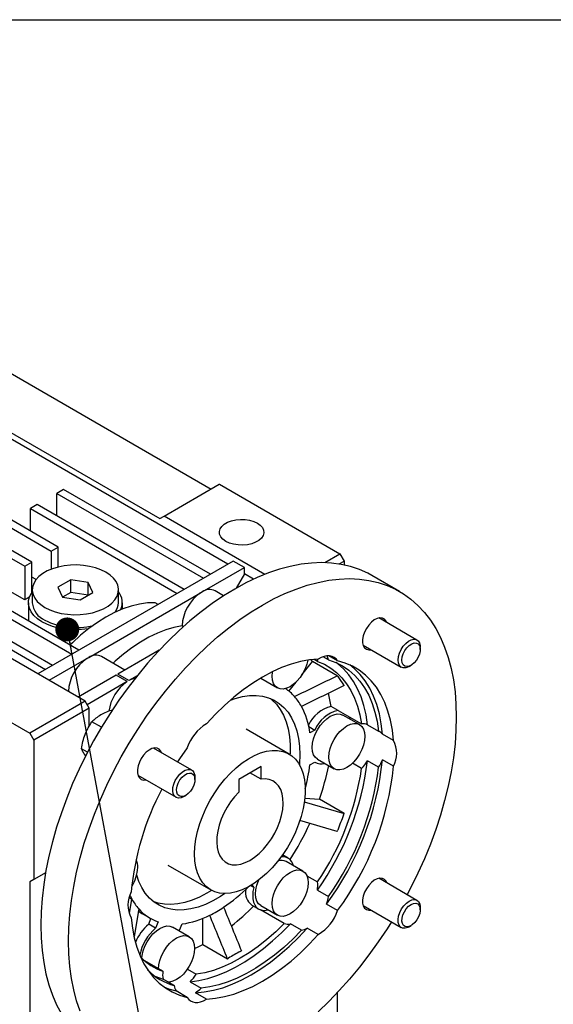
# Model space of a CAD drawing. Header units: millimetres. Extents: x 38 to 1638, y 38 to 1257.
# Tile 7 of 11: x 1204 to 1340, y 1006 to 1257. Entities that reach past the tile are written whole.
import ezdxf

# ---------------------------------------------------------------- set-up
doc = ezdxf.new("R2010")
doc.units = ezdxf.units.MM
doc.header["$LTSCALE"] = 6
doc.linetypes.add('SLD-Solid', pattern=[0])
doc.layers.add('TEXT', color=140, linetype='SLD-Solid', lineweight=25)
doc.styles.get("Standard").update_dxf_attribs({"font": 'VERDANA.TTF'})
doc.dimstyles.new('SLDDIMSTYLE0', dxfattribs={"dimtxt": 0.18, "dimasz": 6.096, "dimexe": 0, "dimexo": 0.0625, "dimgap": 0, "dimtad": 0, "dimtih": 1, "dimtoh": 1, "dimdec": 0, "dimrnd": 1e-09, "dimzin": 0, "dimdsep": 46, "dimtxsty": 'Standard', "dimblk1": 'DOT', "dimblk2": 'DOT', "dimsah": 1, "dimcen": 0.09, "dimadec": 0, "dimazin": 0, "dimtfac": 6.096, "dimtdec": 0, "dimtofl": 0, "dimtmove": 0, "dimatfit": 3, "dimldrblk": 'DOT', "dimfxl": 0, "dimfrac": 2, "dimtolj": 1, "dimtzin": 0, "dimarcsym": 0})

# ---------------------------------------------------------------- blocks, each defined once
blk = doc.blocks.new('_Dot')
at = {"color": 0, "linetype": 'ByBlock', "lineweight": -2}
blk.add_line((-0.5, 0), (-1, 0), dxfattribs=at)
at = {"color": 0, "linetype": 'ByBlock', "const_width": 0.5}
blk.add_lwpolyline([(-0.25, 0, 1), (0.25, 0, 1)], format="xyb", close=True, dxfattribs=at)

msp = doc.modelspace()

# ---------------------------------------------------------------- linework, layer by layer
for p, q in [((1257.169, 1118.396), (1165.246, 1171.462)), ((1197.065, 1169.83), (1252.927, 1137.581)), ((1213.859, 1122.784), (1147.391, 1161.155)), ((1183.984, 1162.278), (1239.845, 1130.03)), ((1145.623, 1160.134), (1212.091, 1121.763)), ((1138.906, 1156.256), (1205.374, 1117.885)), ((1207.142, 1118.906), (1140.674, 1157.277)), ((1240.906, 1130.642), (1255.013, 1138.786)), ((1255.013, 1138.786), (1255.098, 1138.786)), ((1255.098, 1138.786), (1285.814, 1121.053)), ((1215.273, 1137.479), (1213.506, 1136.459)), ((1213.506, 1136.459), (1250.982, 1114.824)), ((1213.506, 1130.744), (1213.506, 1136.459)), ((1252.75, 1115.844), (1215.273, 1137.479)), ((1208.556, 1133.601), (1206.788, 1132.581)), ((1246.032, 1111.966), (1208.556, 1133.601)), ((1206.788, 1126.866), (1206.788, 1132.581)), ((1206.788, 1132.581), (1244.265, 1110.946)), ((1239.845, 1130.03), (1240.906, 1130.642)), ((1266.603, 1115.808), (1240.906, 1130.642)), ((1212.091, 1121.763), (1213.859, 1122.784)), ((1213.859, 1117.679), (1213.859, 1122.784)), ((1212.091, 1121.763), (1212.091, 1117.115)), ((1281.919, 1118.805), (1285.814, 1121.053)), ((1285.814, 1121.053), (1286.875, 1119.216)), ((1219.162, 1096.455), (1181.686, 1118.089)), ((1205.374, 1117.885), (1207.142, 1118.906)), ((1205.374, 1117.885), (1205.374, 1109.29)), ((1207.142, 1111.178), (1207.142, 1118.906)), ((1258.584, 1119.212), (1208.733, 1090.434)), ((1261.412, 1117.579), (1258.584, 1119.212)), ((1285.577, 1118.467), (1286.875, 1119.216)), ((1286.875, 1119.216), (1286.875, 1118.225)), ((1179.918, 1117.069), (1217.394, 1095.434)), ((1250.674, 1111.38), (1261.412, 1117.579)), ((1261.412, 1115.946), (1259.293, 1112.276)), ((1261.412, 1115.946), (1261.412, 1117.579)), ((1263.766, 1114.587), (1261.412, 1115.946)), ((1301.005, 1111.456), (1293.934, 1115.538)), ((1173.201, 1113.191), (1210.677, 1091.556)), ((1212.445, 1092.577), (1174.968, 1114.211)), ((1208.244, 1114.466), (1207.142, 1115.102)), ((1217.083, 1114.44), (1213.817, 1112.554)), ((1221.545, 1113.75), (1217.083, 1114.44)), ((1217.083, 1111.174), (1217.083, 1114.44)), ((1222.74, 1111.174), (1221.545, 1113.75)), ((1221.545, 1110.484), (1221.545, 1113.75)), ((1205.374, 1109.29), (1200.424, 1112.148)), ((1207.279, 1111.864), (1207.279, 1108.598)), ((1213.817, 1112.554), (1215.013, 1109.979)), ((1217.083, 1111.174), (1215.013, 1109.979)), ((1221.544, 1110.484), (1217.083, 1111.174)), ((1219.474, 1109.289), (1222.74, 1111.174)), ((1221.683, 1094.644), (1250.23, 1111.124)), ((1229.279, 1108.598), (1229.279, 1111.864)), ((1250.23, 1111.124), (1250.452, 1111.252)), ((1250.452, 1111.252), (1250.674, 1111.38)), ((1256.12, 1110.353), (1253.952, 1111.605)), ((1206.279, 1108.598), (1206.279, 1104.515)), ((1215.013, 1109.979), (1219.474, 1109.289)), ((1230.279, 1106.976), (1230.279, 1108.598)), ((1239.384, 1108.129), (1238.608, 1108.577)), ((1245.502, 1102.696), (1245.858, 1102.491)), ((1305.462, 1099.068), (1295.727, 1104.688)), ((1220.753, 1083.495), (1189.994, 1101.251)), ((1291.728, 1097.76), (1301.463, 1092.14)), ((1239.699, 1096.472), (1229.107, 1090.358)), ((1285.206, 1093.741), (1282.956, 1095.039)), ((1306.291, 1096.673), (1306.291, 1097.237)), ((1175.852, 1093.087), (1206.611, 1075.33)), ((1211.561, 1088.801), (1221.239, 1094.388)), ((1221.239, 1094.388), (1221.461, 1094.516)), ((1221.461, 1094.516), (1221.683, 1094.644)), ((1230.94, 1091.416), (1224.96, 1094.868)), ((1276.068, 1090.172), (1278.805, 1093.577)), ((1278.805, 1093.577), (1278.403, 1094.036)), ((1285.098, 1089.944), (1278.805, 1093.577)), ((1280.098, 1093.63), (1279.249, 1094.121)), ((1282.877, 1094.024), (1281.538, 1094.797)), ((1303.463, 1092.338), (1303.951, 1092.62)), ((1228.663, 1090.102), (1218.986, 1084.515)), ((1231.492, 1088.469), (1228.663, 1090.102)), ((1231.936, 1088.725), (1229.107, 1090.358)), ((1231.492, 1088.469), (1221.284, 1082.576)), ((1234.036, 1089.938), (1231.936, 1088.725)), ((1265.587, 1089.3), (1269.83, 1086.85)), ((1272.753, 1086.049), (1274.609, 1088.358)), ((1220.753, 1083.495), (1206.611, 1075.33)), ((1221.814, 1081.657), (1220.753, 1083.495)), ((1221.814, 1081.657), (1207.672, 1073.493)), ((1221.814, 1077.088), (1221.814, 1081.657)), ((1285.313, 1081.128), (1283.545, 1082.149)), ((1285.313, 1081.128), (1291.323, 1077.659)), ((1224.922, 1076.8), (1222.514, 1078.19)), ((1290.825, 1077.484), (1286.582, 1079.933)), ((1292.84, 1077.457), (1295.668, 1075.824)), ((1206.611, 1075.33), (1207.672, 1073.493)), ((1272.826, 1069.99), (1261.865, 1076.317)), ((1277.841, 1076.993), (1279.38, 1076.105)), ((1279.38, 1076.105), (1278.121, 1075.379)), ((1299.475, 1073.438), (1296.647, 1075.071)), ((1207.672, 1073.493), (1207.672, 1037.974)), ((1221.384, 1070.471), (1219.86, 1071.351)), ((1247.962, 1065.874), (1238.227, 1071.494)), ((1220.934, 1069.495), (1220.776, 1069.7)), ((1278.121, 1067.213), (1279.38, 1067.939)), ((1279.368, 1067.933), (1279.583, 1067.809)), ((1280.083, 1068.675), (1284.325, 1066.226)), ((1291.323, 1066.297), (1289.004, 1067.636)), ((1295.668, 1066.616), (1292.84, 1068.249)), ((1299.475, 1066.867), (1296.647, 1068.5)), ((1265.655, 1066.795), (1259.998, 1063.53)), ((1265.655, 1063.54), (1262.836, 1065.168)), ((1265.655, 1063.54), (1265.655, 1066.795)), ((1234.228, 1064.566), (1243.963, 1058.946)), ((1248.791, 1063.479), (1248.791, 1064.043)), ((1259.998, 1063.53), (1259.998, 1060.275)), ((1245.963, 1059.144), (1246.451, 1059.426)), ((1276.676, 1057.788), (1286.866, 1054.809)), ((1276.862, 1058.774), (1280.573, 1058.442)), ((1286.866, 1054.809), (1280.573, 1058.442)), ((1285.098, 1050.253), (1275.531, 1053.05)), ((1272.586, 1043.438), (1271.148, 1044.269)), ((1276.329, 1040.123), (1272.086, 1042.572)), ((1241.867, 1041.675), (1252.827, 1035.348)), ((1210.668, 1039.703), (1206.611, 1037.361)), ((1207.672, 1037.974), (1206.611, 1037.361)), ((1206.611, 1037.361), (1206.611, 945.909)), ((1210.668, 1039.703), (1207.672, 1037.974)), ((1277.333, 1038.961), (1280.098, 1037.364)), ((1305.462, 1032.669), (1295.727, 1038.289)), ((1253.035, 1035.212), (1251.866, 1034.5)), ((1263.798, 1035.946), (1262.972, 1036.423)), ((1263.317, 1036.631), (1263.798, 1035.946)), ((1280.049, 1035.281), (1282.877, 1033.648)), ((1232.048, 1033.367), (1232.693, 1032.995)), ((1232.059, 1029.346), (1232.693, 1032.995)), ((1234.461, 1030.48), (1233.242, 1023.461)), ((1263.319, 1031.468), (1265.087, 1030.448)), ((1271.577, 1026.764), (1265.566, 1030.234)), ((1265.587, 1031.314), (1269.83, 1028.864)), ((1285.206, 1030.089), (1282.377, 1031.722)), ((1291.728, 1031.361), (1301.463, 1025.741)), ((1306.291, 1030.274), (1306.291, 1030.838)), ((1235.575, 1029.143), (1237.342, 1028.122)), ((1236.992, 1026.595), (1237.541, 1028.01)), ((1250.806, 1021.412), (1250.806, 1028.066)), ((1238.76, 1025.574), (1236.992, 1026.595)), ((1239.389, 1027.196), (1238.76, 1025.574)), ((1247.338, 1023.387), (1243.095, 1025.836)), ((1244.884, 1025.027), (1245.513, 1026.648)), ((1244.966, 1024.756), (1244.884, 1025.027)), ((1275.971, 1025.057), (1273.143, 1026.69)), ((1280.278, 1023.959), (1277.449, 1025.591)), ((1303.463, 1025.939), (1303.951, 1026.221)), ((1250.806, 1021.412), (1257.099, 1017.779)), ((1240.605, 1014.566), (1235.992, 1017.229)), ((1246.854, 1015.115), (1249.126, 1013.804)), ((1243.483, 1010.906), (1240.654, 1012.539)), ((1247.56, 1011.922), (1250.389, 1010.289)), ((1246.811, 1007.924), (1243.982, 1009.557)), ((1251.739, 1007.483), (1248.91, 1009.116)), ((1285.1, 1009.119), (1285.1, 991.219))]:
    msp.add_line(p, q)
at = {"flags": 128}
for points in [[(1264.728, 1128.883), (1265.477, 1128.349), (1266.017, 1127.737), (1266.325, 1127.074), (1266.387, 1126.388), (1266.201, 1125.71), (1265.775, 1125.069), (1265.127, 1124.493), (1264.286, 1124.007), (1263.288, 1123.633), (1262.178, 1123.387), (1261.003, 1123.28), (1259.815, 1123.316), (1258.666, 1123.493), (1257.606, 1123.805), (1256.682, 1124.237), (1255.933, 1124.771), (1255.393, 1125.383), (1255.085, 1126.046), (1255.023, 1126.732), (1255.209, 1127.41), (1255.635, 1128.051), (1256.283, 1128.627), (1257.124, 1129.113), (1258.122, 1129.487), (1259.232, 1129.733), (1260.407, 1129.84), (1261.595, 1129.804), (1262.744, 1129.627), (1263.804, 1129.315), (1264.728, 1128.883)], [(1210.5, 1107.374), (1211.747, 1106.755), (1213.139, 1106.25), (1214.646, 1105.871), (1216.234, 1105.625), (1217.867, 1105.519), (1219.51, 1105.554), (1221.126, 1105.731), (1222.677, 1106.044), (1224.131, 1106.487), (1225.454, 1107.051), (1226.616, 1107.722), (1227.593, 1108.486), (1228.361, 1109.325), (1228.904, 1110.221), (1229.209, 1111.153), (1229.271, 1112.102), (1229.087, 1113.045), (1228.661, 1113.962), (1228.004, 1114.832), (1227.129, 1115.635), (1226.057, 1116.355), (1224.811, 1116.974), (1223.419, 1117.479), (1221.912, 1117.858), (1220.324, 1118.104), (1218.69, 1118.21), (1217.047, 1118.175), (1215.432, 1117.998), (1213.88, 1117.685), (1212.426, 1117.241), (1211.103, 1116.678), (1209.941, 1116.006), (1208.965, 1115.243), (1208.196, 1114.404), (1207.653, 1113.508), (1207.348, 1112.575), (1207.286, 1111.627), (1207.47, 1110.684), (1207.896, 1109.767), (1208.553, 1108.897), (1209.428, 1108.093), (1210.5, 1107.374)], [(1293.934, 1115.538), (1292.904, 1116.098), (1290.754, 1117.067), (1288.495, 1117.825), (1286.137, 1118.371), (1283.686, 1118.702), (1281.152, 1118.817), (1278.542, 1118.715), (1275.866, 1118.398), (1273.133, 1117.866), (1270.352, 1117.121), (1267.532, 1116.166), (1264.684, 1115.003), (1261.815, 1113.637), (1258.937, 1112.072), (1256.059, 1110.314), (1253.191, 1108.369), (1250.342, 1106.242), (1247.522, 1103.942), (1244.741, 1101.476), (1242.008, 1098.852), (1239.332, 1096.08), (1236.723, 1093.168), (1234.188, 1090.127), (1231.738, 1086.967), (1229.379, 1083.699), (1227.121, 1080.333), (1224.97, 1076.881), (1222.934, 1073.354), (1221.02, 1069.766), (1219.234, 1066.127), (1217.583, 1062.45), (1216.071, 1058.747), (1214.705, 1055.032), (1213.488, 1051.316), (1212.425, 1047.613), (1211.519, 1043.934), (1210.774, 1040.292), (1210.192, 1036.7), (1209.774, 1033.169), (1209.524, 1029.712), (1209.44, 1026.34)], [(1216.511, 1022.258), (1216.595, 1025.63), (1216.846, 1029.087), (1217.263, 1032.618), (1217.845, 1036.21), (1218.59, 1039.852), (1219.496, 1043.53), (1220.559, 1047.234), (1221.776, 1050.95), (1223.142, 1054.665), (1224.654, 1058.368), (1226.305, 1062.045), (1228.091, 1065.684), (1230.005, 1069.272), (1232.041, 1072.799), (1234.192, 1076.251), (1236.45, 1079.617), (1238.809, 1082.885), (1241.26, 1086.045), (1243.794, 1089.086), (1246.403, 1091.998), (1249.079, 1094.77), (1251.812, 1097.394), (1254.593, 1099.86), (1257.413, 1102.16), (1260.262, 1104.286), (1263.13, 1106.232), (1266.008, 1107.99), (1268.886, 1109.555), (1271.755, 1110.921), (1274.603, 1112.084), (1277.423, 1113.039), (1280.204, 1113.784), (1282.937, 1114.316), (1285.613, 1114.633), (1288.223, 1114.735), (1290.757, 1114.62), (1293.208, 1114.289), (1295.566, 1113.743), (1297.825, 1112.985), (1299.976, 1112.016), (1302.011, 1110.841), (1303.926, 1109.462), (1305.711, 1107.885), (1307.363, 1106.115), (1308.874, 1104.157), (1310.241, 1102.02), (1311.458, 1099.709), (1312.521, 1097.233), (1313.426, 1094.599), (1314.172, 1091.818), (1314.754, 1088.898), (1315.171, 1085.849), (1315.422, 1082.682), (1315.506, 1079.407), (1315.422, 1076.035), (1315.171, 1072.578), (1314.754, 1069.047), (1314.172, 1065.455), (1313.426, 1061.813), (1312.521, 1058.134), (1311.458, 1054.431), (1310.241, 1050.715), (1308.874, 1047), (1307.363, 1043.297), (1305.711, 1039.62), (1303.926, 1035.981), (1302.952, 1034.119)], [(1221.632, 1101.947), (1220.662, 1101.809), (1218.974, 1101.682), (1217.271, 1101.695), (1215.589, 1101.847), (1213.961, 1102.135), (1212.42, 1102.553), (1210.997, 1103.092), (1209.72, 1103.742), (1208.616, 1104.491), (1207.706, 1105.322), (1207.009, 1106.218), (1206.539, 1107.163), (1206.305, 1108.137), (1206.313, 1109.12), (1206.561, 1110.092), (1207.045, 1111.034), (1207.279, 1111.367)], [(1238.608, 1108.577), (1236.644, 1108.526), (1234.611, 1108.248), (1232.522, 1107.745), (1230.391, 1107.02), (1228.231, 1106.078), (1226.057, 1104.924), (1223.883, 1103.568), (1221.723, 1102.016), (1219.591, 1100.28), (1217.502, 1098.371), (1216.887, 1097.768)], [(1206.279, 1104.515), (1206.279, 1104.488), (1206.332, 1103.861)], [(1245.502, 1102.696), (1243.446, 1102.304), (1241.341, 1101.689), (1239.201, 1100.856), (1237.04, 1099.81), (1234.872, 1098.559), (1232.711, 1097.109), (1230.571, 1095.471), (1228.466, 1093.656), (1227.926, 1093.156)], [(1297.789, 1103.498), (1297.602, 1103.919), (1297.196, 1104.398), (1296.658, 1104.673), (1296.019, 1104.73), (1295.311, 1104.566), (1294.573, 1104.19), (1293.846, 1103.622), (1293.167, 1102.893), (1292.575, 1102.041), (1292.1, 1101.113), (1291.768, 1100.159), (1291.598, 1099.231), (1291.598, 1098.378), (1291.768, 1097.646), (1292.1, 1097.075), (1292.575, 1096.696), (1293.167, 1096.528), (1293.789, 1096.57)], [(1300.634, 1093.971), (1300.723, 1094.835), (1300.984, 1095.747), (1301.401, 1096.65), (1301.947, 1097.487), (1302.588, 1098.206), (1303.285, 1098.761), (1303.992, 1099.118), (1304.667, 1099.255), (1305.265, 1099.161), (1305.751, 1098.845), (1306.092, 1098.325), (1306.269, 1097.633), (1306.291, 1097.237)], [(1301.611, 1093.971), (1301.697, 1094.75), (1301.951, 1095.572), (1302.353, 1096.375), (1302.874, 1097.1), (1303.475, 1097.693), (1304.11, 1098.11), (1304.734, 1098.321), (1305.3, 1098.309), (1305.766, 1098.076), (1306.097, 1097.638), (1306.269, 1097.029), (1306.269, 1096.293), (1306.097, 1095.485), (1305.766, 1094.665), (1305.3, 1093.894), (1304.734, 1093.228), (1304.11, 1092.718), (1303.475, 1092.402), (1302.874, 1092.301), (1302.353, 1092.425), (1301.951, 1092.764), (1301.697, 1093.292), (1301.611, 1093.971)], [(1285.206, 1093.741), (1284.813, 1094.251), (1284.333, 1094.641), (1283.777, 1094.902), (1283.156, 1095.028), (1282.481, 1095.017), (1281.767, 1094.87), (1281.028, 1094.59), (1280.278, 1094.181)], [(1280.278, 1094.181), (1278.018, 1093.987), (1275.694, 1093.562), (1273.318, 1092.908), (1270.903, 1092.03), (1268.462, 1090.931), (1266.008, 1089.618), (1263.554, 1088.098), (1261.113, 1086.378), (1258.698, 1084.468), (1256.323, 1082.379), (1253.999, 1080.121), (1251.739, 1077.706)], [(1277.567, 1093.922), (1277.326, 1092.9), (1276.901, 1091.737), (1276.329, 1090.603), (1275.633, 1089.541), (1274.838, 1088.592), (1273.976, 1087.792), (1273.079, 1087.172), (1272.183, 1086.756), (1271.32, 1086.561), (1270.526, 1086.593), (1269.829, 1086.85), (1269.258, 1087.325), (1268.833, 1087.997), (1268.571, 1088.842), (1268.483, 1089.826), (1268.571, 1090.913), (1268.584, 1090.991)], [(1280.098, 1093.63), (1281.827, 1092.885), (1283.441, 1091.932), (1284.932, 1090.777), (1286.29, 1089.425), (1287.51, 1087.883), (1288.584, 1086.161), (1289.507, 1084.266), (1290.274, 1082.211), (1290.881, 1080.004), (1291.323, 1077.659)], [(1282.877, 1094.024), (1284.731, 1093.355), (1286.47, 1092.468), (1288.086, 1091.369), (1289.568, 1090.062), (1290.911, 1088.554), (1292.105, 1086.855), (1293.145, 1084.972), (1294.026, 1082.917), (1294.742, 1080.699), (1295.291, 1078.33), (1295.668, 1075.824)], [(1292.84, 1077.457), (1292.462, 1079.963), (1291.914, 1082.332), (1291.198, 1084.55), (1290.317, 1086.605), (1289.276, 1088.488), (1288.082, 1090.187), (1286.74, 1091.695), (1285.257, 1093.001), (1284.866, 1093.296)], [(1299.475, 1073.438), (1299.178, 1076.081), (1298.703, 1078.59), (1298.054, 1080.949), (1297.233, 1083.148), (1296.245, 1085.175), (1295.096, 1087.017), (1293.791, 1088.666), (1292.338, 1090.113), (1290.744, 1091.35), (1289.017, 1092.371), (1287.168, 1093.169), (1285.206, 1093.741)], [(1296.647, 1075.071), (1296.349, 1077.714), (1295.875, 1080.222), (1295.225, 1082.582), (1294.405, 1084.781), (1293.417, 1086.807), (1292.268, 1088.65), (1290.963, 1090.299), (1289.509, 1091.746), (1288.3, 1092.713)], [(1303.463, 1092.338), (1303.285, 1092.242), (1302.588, 1091.993), (1301.947, 1091.971), (1301.401, 1092.178), (1300.984, 1092.6), (1300.723, 1093.21), (1300.634, 1093.971)], [(1233.488, 1089.247), (1232.778, 1089.083), (1231.936, 1088.725)], [(1265.587, 1089.3), (1265.587, 1089.3), (1265.526, 1089.336)], [(1257.861, 1083.756), (1259.061, 1084.175), (1260.896, 1084.649), (1262.678, 1084.906), (1264.393, 1084.942), (1266.027, 1084.758), (1267.567, 1084.355), (1269.001, 1083.736), (1270.316, 1082.907), (1271.503, 1081.874), (1272.551, 1080.645), (1273.453, 1079.23), (1274.202, 1077.64), (1274.79, 1075.889), (1275.213, 1073.991), (1275.469, 1071.96), (1275.554, 1069.814), (1275.469, 1067.569), (1275.449, 1067.32)], [(1268.051, 1084.175), (1268.451, 1083.844), (1269.57, 1082.712), (1270.546, 1081.388), (1271.372, 1079.885), (1272.041, 1078.213), (1272.548, 1076.386), (1272.887, 1074.42), (1273.058, 1072.329), (1273.058, 1070.131), (1273.047, 1069.878)], [(1280.083, 1068.675), (1280.082, 1068.675), (1279.511, 1069.149), (1279.086, 1069.822), (1278.825, 1070.666), (1278.736, 1071.651), (1278.825, 1072.737), (1279.086, 1073.884), (1279.511, 1075.047), (1280.082, 1076.181), (1280.779, 1077.243), (1281.574, 1078.192), (1282.436, 1078.992), (1283.332, 1079.612), (1284.229, 1080.027), (1285.091, 1080.223), (1285.886, 1080.191), (1286.582, 1079.933)], [(1292.171, 1074.508), (1292.083, 1073.422), (1291.821, 1072.275), (1291.397, 1071.112), (1290.825, 1069.978), (1290.129, 1068.916), (1289.334, 1067.967), (1288.472, 1067.167), (1287.575, 1066.547), (1286.678, 1066.132), (1285.816, 1065.936), (1285.022, 1065.968), (1284.325, 1066.226), (1283.753, 1066.7), (1283.329, 1067.372), (1283.067, 1068.217), (1282.979, 1069.202), (1283.067, 1070.288), (1283.329, 1071.435), (1283.753, 1072.597), (1284.325, 1073.732), (1285.022, 1074.794), (1285.816, 1075.743), (1286.678, 1076.543), (1287.575, 1077.162), (1288.472, 1077.578), (1289.334, 1077.774), (1290.129, 1077.742), (1290.825, 1077.484), (1291.397, 1077.01), (1291.821, 1076.337), (1292.083, 1075.493), (1292.171, 1074.508)], [(1288.453, 1078.853), (1288.438, 1078.909), (1288.252, 1079.432)], [(1240.289, 1070.304), (1240.102, 1070.725), (1239.696, 1071.204), (1239.158, 1071.479), (1238.519, 1071.536), (1237.811, 1071.372), (1237.073, 1070.996), (1236.346, 1070.428), (1235.667, 1069.698), (1235.075, 1068.847), (1234.6, 1067.919), (1234.268, 1066.965), (1234.098, 1066.037), (1234.098, 1065.184), (1234.268, 1064.452), (1234.6, 1063.881), (1235.075, 1063.502), (1235.667, 1063.334), (1236.289, 1063.376)], [(1246.811, 1071.576), (1244.848, 1068.738), (1244.343, 1067.964)], [(1248.684, 1044.505), (1248.77, 1046.351), (1249.026, 1048.274), (1249.45, 1050.25), (1250.037, 1052.256), (1250.778, 1054.266), (1251.666, 1056.257), (1252.689, 1058.205), (1253.836, 1060.085), (1255.091, 1061.876), (1256.441, 1063.554), (1257.868, 1065.101), (1259.355, 1066.496), (1260.884, 1067.724), (1262.437, 1068.769), (1263.994, 1069.619), (1265.538, 1070.262), (1267.048, 1070.693), (1268.507, 1070.904), (1269.897, 1070.894), (1271.202, 1070.663), (1272.405, 1070.214), (1273.491, 1069.551), (1274.448, 1068.684), (1275.264, 1067.622), (1275.929, 1066.379), (1276.435, 1064.969), (1276.776, 1063.41), (1276.947, 1061.721), (1276.947, 1059.921), (1276.776, 1058.034), (1276.435, 1056.082), (1275.929, 1054.088), (1275.264, 1052.077), (1274.448, 1050.073), (1273.491, 1048.101), (1272.405, 1046.184), (1271.202, 1044.346), (1269.897, 1042.608), (1268.507, 1040.993), (1267.048, 1039.52), (1265.538, 1038.207), (1263.994, 1037.068), (1262.437, 1036.12), (1260.884, 1035.372), (1259.355, 1034.834), (1257.868, 1034.513), (1256.441, 1034.412), (1255.091, 1034.532), (1253.836, 1034.873), (1252.689, 1035.43), (1251.666, 1036.196), (1250.778, 1037.162), (1250.037, 1038.316), (1249.45, 1039.645), (1249.026, 1041.132), (1248.77, 1042.758), (1248.684, 1044.505)], [(1245.962, 1059.144), (1245.259, 1058.84), (1244.6, 1058.761), (1244.026, 1058.911), (1243.574, 1059.281), (1243.272, 1059.848), (1243.14, 1060.575), (1243.184, 1061.418), (1243.403, 1062.323), (1243.783, 1063.234), (1244.3, 1064.093), (1244.921, 1064.846), (1245.608, 1065.446), (1246.317, 1065.855), (1247.004, 1066.048), (1247.625, 1066.012), (1248.142, 1065.75), (1248.522, 1065.278), (1248.741, 1064.626), (1248.791, 1064.043)], [(1246.451, 1059.426), (1245.819, 1059.162), (1245.235, 1059.117), (1244.74, 1059.296), (1244.373, 1059.685), (1244.159, 1060.256), (1244.116, 1060.965), (1244.246, 1061.76), (1244.539, 1062.583), (1244.974, 1063.372), (1245.518, 1064.069), (1246.132, 1064.621), (1246.769, 1064.989), (1247.383, 1065.145), (1247.928, 1065.077), (1248.363, 1064.79), (1248.656, 1064.306), (1248.785, 1063.66), (1248.742, 1062.901), (1248.528, 1062.084), (1248.161, 1061.271), (1247.667, 1060.521), (1247.082, 1059.891), (1246.451, 1059.426)], [(1259.998, 1060.275), (1258.909, 1059.099), (1257.896, 1057.798), (1256.98, 1056.396), (1256.179, 1054.921), (1255.507, 1053.402), (1254.98, 1051.869), (1254.606, 1050.351), (1254.393, 1048.879), (1254.345, 1047.481), (1254.463, 1046.184), (1254.746, 1045.015), (1255.186, 1043.996), (1255.776, 1043.147), (1256.505, 1042.484), (1257.357, 1042.02), (1258.317, 1041.766), (1259.364, 1041.725), (1260.48, 1041.898), (1261.642, 1042.283), (1262.826, 1042.871), (1264.011, 1043.651), (1265.173, 1044.607), (1266.288, 1045.722), (1267.336, 1046.973), (1268.296, 1048.335), (1269.148, 1049.782), (1269.876, 1051.286), (1270.467, 1052.817), (1270.907, 1054.345), (1271.189, 1055.84), (1271.308, 1057.273), (1271.26, 1058.616), (1271.047, 1059.843), (1270.673, 1060.928), (1270.145, 1061.852), (1269.474, 1062.596), (1268.673, 1063.146), (1267.757, 1063.49), (1266.744, 1063.623), (1265.655, 1063.54)], [(1277.676, 1037.147), (1277.587, 1036.061), (1277.326, 1034.914), (1276.901, 1033.751), (1276.329, 1032.617), (1275.633, 1031.555), (1274.838, 1030.606), (1273.976, 1029.806), (1273.079, 1029.186), (1272.183, 1028.771), (1271.32, 1028.575), (1270.526, 1028.607), (1269.829, 1028.865), (1269.258, 1029.339), (1268.833, 1030.011), (1268.571, 1030.856), (1268.483, 1031.84), (1268.571, 1032.927), (1268.833, 1034.074), (1269.258, 1035.236), (1269.829, 1036.371), (1270.526, 1037.433), (1271.32, 1038.382), (1272.183, 1039.182), (1273.079, 1039.801), (1273.976, 1040.217), (1274.838, 1040.413), (1275.633, 1040.381), (1276.329, 1040.123), (1276.901, 1039.649), (1277.326, 1038.976), (1277.587, 1038.132), (1277.676, 1037.147)], [(1256.452, 1034.412), (1255.293, 1033.646), (1253.389, 1032.547), (1251.494, 1031.649), (1249.621, 1030.961), (1247.786, 1030.486), (1246.004, 1030.23), (1244.289, 1030.193), (1242.655, 1030.378), (1241.115, 1030.781), (1239.681, 1031.399), (1238.366, 1032.229), (1237.179, 1033.262), (1236.131, 1034.491), (1235.229, 1035.906), (1234.481, 1037.495), (1233.927, 1039.121)], [(1265.587, 1031.314), (1265.587, 1031.314), (1265.015, 1031.788), (1264.59, 1032.461), (1264.329, 1033.305), (1264.241, 1034.29), (1264.329, 1035.376), (1264.59, 1036.523), (1265.015, 1037.686), (1265.091, 1037.857)], [(1297.789, 1037.099), (1297.602, 1037.521), (1297.196, 1037.999), (1296.658, 1038.274), (1296.019, 1038.331), (1295.311, 1038.168), (1294.573, 1037.791), (1293.846, 1037.223), (1293.167, 1036.494), (1292.575, 1035.642), (1292.1, 1034.714), (1291.768, 1033.761), (1291.598, 1032.832), (1291.598, 1031.979), (1291.768, 1031.247), (1292.1, 1030.676), (1292.575, 1030.297), (1293.167, 1030.129), (1293.789, 1030.171)], [(1263.798, 1035.946), (1263.605, 1034.926), (1263.534, 1033.952), (1263.586, 1033.049), (1263.762, 1032.236), (1264.055, 1031.533), (1264.461, 1030.957), (1264.968, 1030.521), (1265.566, 1030.234)], [(1232.217, 1033.93), (1232.313, 1033.729), (1232.693, 1032.995)], [(1251.866, 1034.5), (1249.965, 1033.501), (1248.078, 1032.707), (1246.223, 1032.125), (1244.412, 1031.759), (1242.662, 1031.613), (1240.986, 1031.687), (1239.397, 1031.981), (1238.156, 1032.389)], [(1303.463, 1025.939), (1303.108, 1025.76), (1302.421, 1025.567), (1301.8, 1025.603), (1301.283, 1025.865), (1300.903, 1026.337), (1300.684, 1026.989), (1300.64, 1027.781), (1300.772, 1028.662), (1301.074, 1029.577), (1301.526, 1030.468), (1302.1, 1031.281), (1302.759, 1031.963), (1303.462, 1032.471), (1303.462, 1032.471)], [(1303.462, 1032.471), (1304.166, 1032.775), (1304.825, 1032.854), (1305.399, 1032.704), (1305.851, 1032.334), (1306.152, 1031.767), (1306.285, 1031.04), (1306.291, 1030.838)], [(1303.951, 1031.626), (1304.582, 1031.89), (1305.167, 1031.934), (1305.661, 1031.755), (1306.028, 1031.366), (1306.242, 1030.796), (1306.285, 1030.087), (1306.156, 1029.291), (1305.863, 1028.469), (1305.428, 1027.68), (1304.883, 1026.983), (1304.269, 1026.43), (1303.632, 1026.062), (1303.018, 1025.906), (1302.474, 1025.975), (1302.039, 1026.261), (1301.746, 1026.745), (1301.616, 1027.391), (1301.659, 1028.15), (1301.873, 1028.967), (1302.24, 1029.78), (1302.735, 1030.53), (1303.319, 1031.161), (1303.951, 1031.626)], [(1232.541, 1028.227), (1232.839, 1025.584), (1233.313, 1023.075), (1233.963, 1020.715), (1234.784, 1018.516), (1235.771, 1016.49), (1236.921, 1014.648), (1238.225, 1012.998), (1239.679, 1011.552), (1241.273, 1010.315), (1242.999, 1009.294), (1244.848, 1008.496), (1246.811, 1007.924)], [(1209.44, 1026.34), (1209.524, 1023.065), (1209.774, 1019.898), (1210.192, 1016.849), (1210.774, 1013.929), (1211.519, 1011.148), (1212.425, 1008.514), (1213.488, 1006.038), (1214.705, 1003.727), (1216.071, 1001.589), (1217.583, 999.632), (1219.234, 997.862), (1221.02, 996.285), (1222.934, 994.906), (1223.94, 994.291)], [(1235.258, 1017.892), (1235.337, 1018.64), (1235.599, 1019.786), (1236.024, 1020.949), (1236.595, 1022.083), (1237.292, 1023.146), (1238.086, 1024.095), (1238.949, 1024.895), (1239.845, 1025.514), (1240.742, 1025.93), (1241.604, 1026.126), (1242.399, 1026.094), (1243.095, 1025.836)], [(1247.56, 1011.922), (1249.792, 1012.225), (1252.079, 1012.752), (1254.411, 1013.499), (1256.775, 1014.462), (1259.157, 1015.636), (1261.546, 1017.015), (1263.928, 1018.592), (1266.292, 1020.357), (1268.623, 1022.303), (1270.911, 1024.417), (1273.143, 1026.69)], [(1248.91, 1009.116), (1251.17, 1009.311), (1253.494, 1009.736), (1255.87, 1010.389), (1258.285, 1011.268), (1260.726, 1012.366), (1263.18, 1013.68), (1265.634, 1015.2), (1268.075, 1016.92), (1270.49, 1018.829), (1272.866, 1020.919), (1275.19, 1023.177), (1277.449, 1025.591)], [(1271.577, 1026.764), (1269.405, 1024.653), (1267.184, 1022.699), (1264.927, 1020.913), (1262.645, 1019.306), (1260.351, 1017.884), (1258.057, 1016.657), (1255.776, 1015.631), (1253.519, 1014.81), (1251.298, 1014.2), (1249.126, 1013.804)], [(1275.971, 1025.057), (1273.74, 1022.785), (1271.452, 1020.67), (1269.12, 1018.724), (1266.757, 1016.959), (1264.374, 1015.382), (1261.985, 1014.003), (1259.603, 1012.829), (1257.24, 1011.866), (1254.908, 1011.119), (1252.62, 1010.593), (1250.389, 1010.289)], [(1298.952, 1027.191), (1297.825, 1025.414), (1295.566, 1022.048), (1293.208, 1018.78), (1290.757, 1015.619), (1288.223, 1012.578), (1285.613, 1009.667), (1282.937, 1006.895), (1280.204, 1004.271)], [(1219.496, 1004.432), (1218.59, 1007.065), (1217.845, 1009.847), (1217.263, 1012.767), (1216.846, 1015.816), (1216.595, 1018.983), (1216.511, 1022.258)], [(1239.493, 1015.208), (1239.58, 1016.191), (1239.842, 1017.337), (1240.266, 1018.5), (1240.838, 1019.634), (1241.534, 1020.696), (1242.329, 1021.646), (1243.191, 1022.445), (1244.088, 1023.065), (1244.985, 1023.481), (1245.847, 1023.676), (1246.642, 1023.645), (1247.338, 1023.387), (1247.91, 1022.912), (1248.334, 1022.24), (1248.596, 1021.395), (1248.684, 1020.411)], [(1251.739, 1007.483), (1253.999, 1007.678), (1256.323, 1008.103), (1258.698, 1008.756), (1261.113, 1009.635), (1263.554, 1010.734), (1266.008, 1012.047), (1268.462, 1013.567), (1270.903, 1015.287), (1273.318, 1017.196), (1275.694, 1019.286), (1278.018, 1021.544), (1280.278, 1023.959)], [(1248.684, 1020.411), (1248.596, 1019.324), (1248.334, 1018.178), (1247.91, 1017.015), (1247.338, 1015.881), (1246.642, 1014.818), (1245.847, 1013.869), (1244.985, 1013.07), (1244.088, 1012.45), (1243.191, 1012.034), (1242.329, 1011.839), (1241.888, 1011.827)], [(1248.684, 1020.409), (1249.595, 1020.819), (1250.806, 1021.412)], [(1238.666, 1013.267), (1238.8, 1013.208), (1240.654, 1012.539)], [(1240.888, 1010.584), (1242.02, 1010.129), (1243.982, 1009.557)], [(1246.811, 1007.924), (1247.204, 1007.413), (1247.683, 1007.024), (1248.239, 1006.763), (1248.861, 1006.637), (1249.536, 1006.647), (1250.25, 1006.794), (1250.989, 1007.075), (1251.739, 1007.483)]]:
    msp.add_lwpolyline(points, dxfattribs=at)
for centre, radius, start, end in [((1225.878, 1108.607), 4.379, 335.82034, 39.0632), ((1256.318, 1102.169), 10.828, 124.20812, 177.20947), ((1252.511, 1108.592), 3.339, 64.44168, 123.38325), ((1220.678, 1084.841), 28.844, 119.40462, 122.04374), ((1212.697, 1109.085), 5.44, 185.13528, 246.18486), ((1225.137, 1108.667), 4.142, 323.1747, 359.05134), ((1218.342, 1119.485), 17.261, 242.98003, 284.91833), ((1223.523, 1091.806), 3.383, 64.85924, 122.9657), ((1278.64, 1093.245), 4.308, 10.41826, 24.41593), ((1227.215, 1085.496), 10.714, 123.9072, 177.6037), ((1272.097, 1094.556), 8.054, 353.40424, 357.29941), ((1237.729, 1079.39), 11.015, 124.48994, 172.20815), ((1272.294, 1079.142), 16.752, 39.33992, 40.15349), ((1270.282, 1077.742), 19.207, 30.29069, 31.03339), ((1265.437, 1076.865), 11.742, 41.56943, 56.60939), ((1254.27, 1077.831), 29.592, 8.39012, 15.02159), ((1263.956, 1075.562), 13.714, 28.66505, 41.5363), ((1258.708, 1072.975), 19.562, 7.05795, 27.941), ((1285.752, 1073.565), 8.863, 104.41883, 154.46336), ((1287.561, 1072.457), 8.958, 104.53524, 155.97115), ((1257.622, 1067.931), 11.41, 121.04232, 161.36854), ((1291.707, 1074.738), 2.946, 67.38451, 97.47966), ((1294.633, 1073.468), 2.573, 38.51135, 66.28504), ((1293.507, 1070.152), 6.813, 331.16615, 28.83385), ((1281.029, 1070.475), 3.025, 236.94776, 287.79449), ((1221.307, 1077.037), 72.07, 324.59278, 352.99586), ((1222.972, 1075.928), 74.049, 323.34575, 354.24289), ((1282.472, 1074.737), 12.23, 316.36198, 327.96227), ((1284.782, 1073.468), 12.863, 327.81279, 337.27862), ((1234.228, 1072.604), 44.223, 345.1004, 352.99857), ((1222.255, 1076.451), 69.811, 325.95186, 351.63678), ((1220.365, 1079.592), 63.814, 340.64408, 348.64735), ((1223.262, 1075.744), 72.979, 324.77338, 352.81526), ((1225.8, 1074.295), 74.049, 323.34575, 354.24289), ((1301.649, 1028.527), 69.392, 152.07642, 174.81524), ((1221.134, 1077.74), 69.617, 340.4531, 340.76785), ((1208.58, 1083.984), 76.404, 327.60584, 335.49755), ((1217.507, 1079.14), 73.506, 336.85901, 337.16256), ((1230.081, 1041.192), 4.111, 357.81734, 26.64786), ((1270.832, 1040.163), 2.716, 62.49936, 107.55706), ((1271.171, 1040.952), 2.838, 10.97707, 97.83524), ((1224.483, 1041.445), 9.714, 327.32444, 357.58495), ((1272.809, 1036.495), 7.34, 350.4808, 6.80234), ((1238.509, 1031.512), 6.813, 151.16615, 208.83385), ((1232.47, 1066.125), 42.421, 303.8664, 315.02902), ((1265.602, 1034.636), 3.904, 167.67372, 234.22352), ((1244.726, 1039.573), 13.714, 208.66505, 221.5363), ((1272.408, 1035.335), 10.604, 340.07611, 350.8454), ((1241.282, 1039.024), 11.411, 232.47392, 239.98818), ((1243.104, 1038.112), 11.531, 221.44615, 251.2067), ((1238.36, 1057.563), 32.03, 296.34347, 303.65115), ((1221.606, 1072.463), 58.977, 308.17238, 315.67572), ((1266.513, 1033.545), 3.443, 254.04486, 285.92969), ((1274.394, 1033.734), 11.41, 301.04232, 341.36854), ((1242.502, 1048.636), 22.193, 277.7968, 296.98783), ((1244.89, 1017.292), 12.203, 130.33096, 157.6693), ((1246.651, 1016.271), 12.199, 130.3044, 168.43921), ((1272.505, 1029.788), 3.163, 252.94351, 281.63551), ((1274.95, 1030.196), 5.239, 281.2354, 298.48892), ((1236.255, 1057.764), 45.101, 302.30019, 302.72058), ((1245.67, 1028.672), 14.988, 224.13217, 250.25061), ((1239.505, 1052.135), 38.599, 297.11709, 297.58346), ((1247.883, 1025.97), 15.693, 224.63788, 253.71566), ((1247.309, 1013.715), 6.758, 172.77141, 190.0219), ((1239.259, 1020.421), 11.88, 314.32566, 326.15318), ((1247.454, 1011.609), 4.033, 190.03652, 210.59262), ((1244.061, 1016.747), 9.041, 302.43586, 314.41599)]:
    msp.add_arc(centre, radius, start, end)
for points in [[(1274.221, 1084.656), (1277.847, 1086.42), (1281.472, 1088.182), (1285.098, 1089.944)], [(1285.25, 1089.761), (1285.717, 1089.072), (1286.214, 1088.366), (1286.739, 1087.643)], [(1286.866, 1087.429), (1283.24, 1085.667), (1279.614, 1083.904), (1275.989, 1082.141)], [(1286.739, 1054.448), (1286.214, 1053.186), (1285.717, 1051.907), (1285.25, 1050.611)], [(1256.109, 1030.901), (1257.617, 1027.207), (1259.125, 1023.513), (1260.634, 1019.82)], [(1257.099, 1017.779), (1255.59, 1021.472), (1254.081, 1025.166), (1252.573, 1028.86)], [(1260.355, 1019.642), (1259.334, 1019.086), (1258.341, 1018.513), (1257.378, 1017.923)]]:
    msp.add_open_spline(points, degree=3)
for points, knots in [([(1224.757, 1079.959), (1224.308, 1079.7), (1223.892, 1079.415), (1223.15, 1078.82), (1222.819, 1078.51), (1222.514, 1078.19)], [0, 0, 0, 0, 0.5, 0.5, 1, 1, 1, 1]), ([(1227.821, 1081.254), (1227.264, 1081.077), (1226.718, 1080.882), (1225.69, 1080.453), (1225.205, 1080.218), (1224.757, 1079.959)], [0, 0, 0, 0, 0.5, 0.5, 1, 1, 1, 1]), ([(1220.776, 1075.008), (1220.889, 1075.298), (1221.012, 1075.584), (1221.273, 1076.139), (1221.412, 1076.409), (1221.851, 1077.202), (1222.172, 1077.705), (1222.514, 1078.19)], [0, 0, 0, 0, 0.25, 0.25, 0.5, 0.5, 1, 1, 1, 1]), ([(1219.86, 1071.351), (1219.952, 1071.983), (1220.067, 1072.606), (1220.366, 1073.827), (1220.55, 1074.425), (1220.776, 1075.008)], [0, 0, 0, 0, 0.5, 0.5, 1, 1, 1, 1]), ([(1220.776, 1069.7), (1220.664, 1069.86), (1220.56, 1070.016), (1220.374, 1070.312), (1220.291, 1070.455), (1220.067, 1070.864), (1219.951, 1071.115), (1219.86, 1071.351)], [0, 0, 0, 0, 0.25, 0.25, 0.5, 0.5, 1, 1, 1, 1])]:
    msp.add_open_spline(points, degree=3, knots=knots)
at = {"layer": 'TEXT'}
msp.add_line((38.1, 1257.3), (1638.3, 1257.3), dxfattribs=at)

# ---------------------------------------------------------------- leaders
msp.add_leader([(1216.207, 1101.775), (1264.418, 841.758), (1226.318, 841.758)], dimstyle='SLDDIMSTYLE0', dxfattribs=at)

doc.saveas('drawing.dxf')
